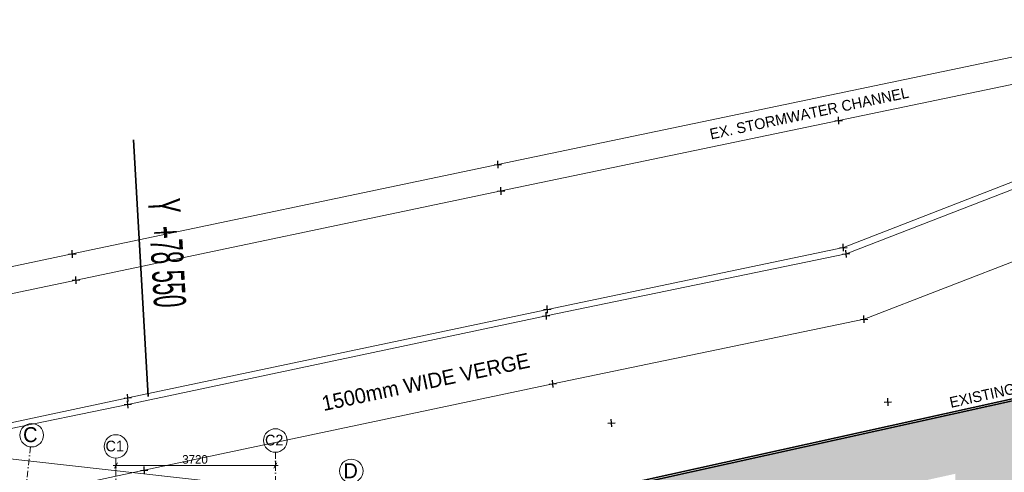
# Model space of a CAD drawing. Header units: millimetres. Extents: x -738537 to 1850049, y -250217 to 604013.
# Tile 153 of 220: x -121048 to -98083, y 92291 to 102858. Entities that reach past the tile are written whole.
import ezdxf

# ---------------------------------------------------------------- set-up
doc = ezdxf.new("R2010")
doc.units = ezdxf.units.MM
doc.header["$MEASUREMENT"] = 0
doc.linetypes.add('Dot & Dashed', pattern=[280, 150, -60, 0, -70])
for name, color, linetype, lineweight in [('A_SITE 3D_Pen_No__128', 9, 'Continuous', 0), ('A_SURVEY_Pen_No__6', 7, 'Continuous', 5), ('C-GRID _Pen_No__5', 4, 'Continuous', 5), ('C_DIMS - GA_Pen_No__6', 7, 'Continuous', 5), ('GRID_Pen_No__1', 214, 'Continuous', 35), ('GRID_Pen_No__6', 7, 'Continuous', 5), ('PALLISADE FENCE_Pen_No__1', 214, 'Continuous', 35), ('SPLITPOLE FENCE_Pen_No__2', 1, 'Continuous', 25)]:
    doc.layers.add(name, color=color, linetype=linetype, lineweight=lineweight)
doc.layers.add('A_SURVEY_Pen_No__171', color=7, linetype='Continuous', lineweight=0, true_color=0xdadada)
doc.layers.add('ROAD_Pen_No__7', color=7, linetype='Continuous', lineweight=5, true_color=0x9f07ff)
doc.layers.add('C_DIMS - GA', color=7, linetype='Continuous')
doc.styles.add('GENERATED_STYLE_1', font='GOTHIC.TTF')
doc.styles.add('GENERATED_STYLE_2', font='arial.ttf')
doc.dimstyles.new('GENERATED_STYLE__1', dxfattribs={"dimtxt": 200, "dimasz": 95, "dimexe": 0.18, "dimexo": 90000, "dimgap": 0.09, "dimtad": 1, "dimdec": 0, "dimzin": 0, "dimdsep": 46, "dimtxsty": 'GENERATED_STYLE_1', "dimblk": 'ARROWHEAD_2', "dimblk1": 'ARROWHEAD_2', "dimblk2": 'ARROWHEAD_2', "dimcen": 0.09, "dimclrd": 7, "dimclre": 7, "dimclrt": 7, "dimadec": 0, "dimazin": 0, "dimtfac": 1, "dimtdec": 4, "dimtmove": 0, "dimatfit": 3, "dimfxl": 1, "dimtolj": 1, "dimtzin": 0, "dimarcsym": 0})
doc.dimstyles.new('GENERATED_STYLE__2', dxfattribs={"dimtxt": 200, "dimasz": 95, "dimexe": 0.18, "dimexo": 90000, "dimgap": 0.09, "dimtad": 1, "dimtih": 1, "dimtoh": 1, "dimdec": 0, "dimzin": 0, "dimdsep": 46, "dimtxsty": 'GENERATED_STYLE_1', "dimblk": 'ARROWHEAD_2', "dimblk1": 'ARROWHEAD_2', "dimblk2": 'ARROWHEAD_2', "dimcen": 0.09, "dimclrd": 7, "dimclre": 7, "dimclrt": 7, "dimadec": 0, "dimazin": 0, "dimtfac": 1, "dimtdec": 4, "dimtmove": 0, "dimatfit": 3, "dimfxl": 1, "dimtolj": 1, "dimtzin": 0, "dimarcsym": 0})

# ---------------------------------------------------------------- blocks, each defined once
blk = doc.blocks.new('*D261')
at = {"layer": 'C_DIMS - GA_Pen_No__6', "color": 7, "linetype": 'Continuous', "lineweight": 5, "transparency": 16777216}
for p, q in [((-118864, 92450), (-118803, 92450)), ((-118767, 92513), (-118839, 92388)), ((-118803, 92357), (-118803, 92544)), ((-118803, 92450), (-115083, 92450)), ((-115119, 92388), (-115047, 92513)), ((-115083, 92357), (-115083, 92544)), ((-115083, 92450), (-115022, 92450))]:
    blk.add_line(p, q, dxfattribs=at)
at = {"layer": 'C_DIMS - GA_Pen_No__6', "color": 7, "lineweight": 5, "transparency": 16777216, "char_height": 200, "attachment_point": 7, "style": 'GENERATED_STYLE_1'}
for s, insert in [('\\A1;{\\pql;\\fCentury Gothic|b0|i0|c0|p34;3720}', (-117256, 92490)), ('\\A1;{\\pql;\\fCentury Gothic|b0|i0|c0|p34;}', (-116943, 92210))]:
    blk.add_mtext(s, dxfattribs=dict(at, insert=insert))
blk = doc.blocks.new('ARROWHEAD_2')
at = {"color": 0, "linetype": 'Continuous', "lineweight": 0}
for p, q in [((0, 0), (-1, 0)), ((-0.38, -0.66), (0.38, 0.66))]:
    blk.add_line(p, q, dxfattribs=at)
blk = doc.blocks.new('*D407')
at = {"layer": 'C_DIMS - GA_Pen_No__6', "color": 7, "linetype": 'Continuous', "lineweight": 5, "transparency": 16777216}
for p, q in [((-128418, 93314), (-128397, 93501)), ((-128468, 93414), (-128407, 93407)), ((-128364, 93466), (-128450, 93349)), ((-128407, 93407), (-98511, 90058)), ((-98554, 89999), (-98468, 90116)), ((-98522, 89964), (-98501, 90151)), ((-98511, 90058), (-98450, 90051))]:
    blk.add_line(p, q, dxfattribs=at)
at = {"layer": 'C_DIMS - GA_Pen_No__6', "color": 7, "lineweight": 5, "transparency": 16777216, "insert": (-113882, 91820), "char_height": 200, "attachment_point": 7, "rotation": 353.6067, "style": 'GENERATED_STYLE_1'}
blk.add_mtext('\\A1;{\\pql;\\fCentury Gothic|b0|i0|c0|p34;30\xa0083}', dxfattribs=at)
blk = doc.blocks.new('*D483')
at = {"layer": 'C_DIMS - GA_Pen_No__6', "color": 7, "linetype": 'Continuous', "lineweight": 5, "transparency": 16777216}
for p, q in [((-128368, 92648), (-128307, 92642)), ((-128265, 92700), (-128350, 92583)), ((-128318, 92548), (-128297, 92735)), ((-128307, 92642), (-120918, 91814)), ((-120875, 91872), (-120961, 91755))]:
    blk.add_line(p, q, dxfattribs=at)
at = {"layer": 'C_DIMS - GA_Pen_No__6', "color": 7, "lineweight": 5, "transparency": 16777216, "insert": (-124958, 92307), "char_height": 200, "attachment_point": 7, "rotation": 353.6067, "style": 'GENERATED_STYLE_1'}
blk.add_mtext('\\A1;{\\pql;\\fCentury Gothic|b0|i0|c0|p34;7\xa0435}', dxfattribs=at)
blk = doc.blocks.new('*D484')
at = {"layer": 'C_DIMS - GA_Pen_No__6', "color": 7, "linetype": 'Continuous', "lineweight": 5, "transparency": 16777216}
for p, q in [((-128307, 92642), (-120918, 91814)), ((-120875, 91872), (-120961, 91755)), ((-120929, 91720), (-120908, 91907)), ((-120918, 91814), (-113465, 90978)), ((-113422, 91037), (-113508, 90920))]:
    blk.add_line(p, q, dxfattribs=at)
at = {"layer": 'C_DIMS - GA_Pen_No__6', "color": 7, "lineweight": 5, "transparency": 16777216, "insert": (-117537, 91475), "char_height": 200, "attachment_point": 7, "rotation": 353.6067, "style": 'GENERATED_STYLE_1'}
blk.add_mtext('\\A1;{\\pql;\\fCentury Gothic|b0|i0|c0|p34;7\xa0500}', dxfattribs=at)

msp = doc.modelspace()

# ---------------------------------------------------------------- hatches: boundary and pattern name
at = {"layer": 'A_SITE 3D_Pen_No__128', "linetype": 'Continuous', "lineweight": 0}
h = msp.add_hatch(dxfattribs=at)
h.set_pattern_fill('PATTERN__PAVING', color=9, style=0, pattern_type=2)
h.set_pattern_definition([(0, (20053.95, 1033.6), (0, 400), [300, -100]), (0, (20353.95, 1133.6), (0, 400), [300, -100]), (0, (20253.95, 1233.6), (0, 400), [300, -100]), (0, (20153.95, 1333.6), (0, 400), [300, -100]), (90, (20253.95, 1033.6), (-400, 0), [300, -100]), (90, (20153.95, 1133.6), (-400, 0), [300, -100]), (90, (20053.95, 1233.6), (-400, 0), [300, -100]), (90, (20353.95, 1333.6), (-400, 0), [300, -100])])
h.paths.add_polyline_path([(-113774.8, 89196.8), (-98783.8, 87454.8), (-99198.5, 85205.6), (-96185.9, 83435.6), (-95783.9, 86779.8), (-92399.2, 86367.7), (-92399.2, 91976.2), (-85899.2, 91976.2), (-85899.2, 84290.4, 0.116634), (-85562.7, 83478.7), (-84856.4, 82687.8), (-81078.9, 80039.2), (-80162.4, 79600.8), (-75775.8, 78209.1), (-70191.6, 78471.5, 0.1036834), (-68959.3, 79690.8), (-68528.6, 80917.5), (-68168.9, 82333.4), (-67867.6, 84420.9), (-67919, 85319.5), (-68602.9, 87625.8), (-68756.6, 87577.3), (-68067.7, 85290.9), (-68029.1, 84441.7), (-68335.9, 82451), (-68681.2, 80958.8), (-69095.9, 79803.2, -0.1004938), (-70228, 78696.8), (-75693.1, 78514.3), (-80076.9, 79856.2), (-80949.5, 80226.9), (-84735.5, 83025.2), (-85281.8, 83645.1, -0.117949), (-85618.3, 84456.7), (-85618.3, 85412.2), (-84330.3, 86367.7), (-84330.3, 92329), (-85618.3, 92329), (-85618.3, 92317.2), (-97876.4, 92317.2), (-98743.1, 87655), (-113758.4, 89337.5)])
at = {"layer": 'A_SURVEY_Pen_No__171', "linetype": 'Continuous', "lineweight": 0, "true_color": 0xdadada}
h = msp.add_hatch(dxfattribs=at)
h.set_pattern_fill('GRASS', color=254, style=0, pattern_type=2)
h.set_pattern_definition([(90, (0, 0), (-900, 0), [129.9038, -389.7114]), (90, (450, 259.8), (-900, 0), [129.9038, -389.7114]), (30, (0, 0), (-450, 779.423), [129.9038, -389.7114]), (30, (0, 519.6), (-450, 779.423), [129.9038, -389.7114]), (150, (0, 0), (450, 779.423), [129.9038, -389.7114]), (150, (0, 519.6), (450, 779.423), [129.9038, -389.7114])])
h.paths.add_polyline_path([(-113746.4, 89336.2), (-113721, 89637.2), (-107136.6, 91911.2), (-86105.8, 96570.5), (-80902.9, 97400.7), (-79768.3, 89278.7), (-69316.2, 87490.5), (-68608.5, 85290), (-68114.4, 85446), (-68067.7, 85290.9), (-68029.1, 84441.7), (-68335.9, 82451), (-68681.2, 80958.8), (-69095.9, 79803.2), (-70204.6, 78698.1), (-75732.7, 78526.5), (-80513.2, 80041.5), (-80949.5, 80226.9), (-84735.5, 83025.2), (-85281.8, 83645.1), (-85618.3, 84456.7), (-85618.3, 85412.2), (-84330.3, 86367.7), (-84330.3, 92329), (-97876.4, 92317.2), (-98743.1, 87655), (-99223.8, 87708.9), (-99223.8, 92257.2), (-106128.8, 90727.4), (-106250.4, 88496.2)])

# ---------------------------------------------------------------- linework, layer by layer
at = {"layer": 'C-GRID _Pen_No__5', "color": 4, "linetype": 'Dot & Dashed', "lineweight": 5}
for p, q in [((-120798.3, 92883.7), (-122837.4, 74685.7)), ((-120798.3, 92883.7), (-120798.3, 92883.7)), ((-118803.6, 92619.5), (-118755.3, 74307.8)), ((-118803.6, 92619.5), (-118803.6, 92619.5)), ((-115083.6, 92758), (-115019.8, 68553.5)), ((-115083.6, 92758), (-115083.6, 92758))]:
    msp.add_line(p, q, dxfattribs=at)
at = {"layer": 'C-GRID _Pen_No__5', "color": 4, "linetype": 'Continuous', "lineweight": 5}
for centre in [(-120767.7, 93157), (-115084.3, 93033), (-118804.3, 92894.5), (-113314.3, 92321.8)]:
    msp.add_circle(centre, 275, dxfattribs=at)
at = {"layer": 'GRID_Pen_No__1', "color": 214, "linetype": 'Continuous', "lineweight": 35}
msp.add_line((-118050.4, 94064.4), (-118393, 100054.6), dxfattribs=at)
at = {"layer": 'PALLISADE FENCE_Pen_No__1', "color": 18, "linetype": 'Continuous', "lineweight": 35, "true_color": 0x000000}
for p, q in [((-107155.3, 91958.3), (-86115.2, 96619.6)), ((-107136.6, 91911.2), (-86105.8, 96570.5))]:
    msp.add_line(p, q, dxfattribs=at)
at = {"layer": 'ROAD_Pen_No__7', "color": 251, "linetype": 'Continuous', "lineweight": 5, "true_color": 0x636466}
for p, q in [((-93718.9, 102857.5), (-109894, 99474.2)), ((-93676.6, 102223.9), (-101945.7, 100501.8)), ((-101945.7, 100501.8), (-109819.7, 98858.4)), ((-94928.4, 100223.1), (-101837.2, 97537.2)), ((-94893, 100059.9), (-101772.8, 97391.6)), ((-109894, 99474.2), (-119821.1, 97387.8)), ((-109819.7, 98858.4), (-119734.1, 96778.7)), ((-101353.9, 95864), (-94320.1, 98590.2)), ((-119821.1, 97387.8), (-126798.6, 95937.9)), ((-101772.8, 97391.6), (-108766.5, 95943.8)), ((-101837.2, 97537.2), (-108741.1, 96094.5)), ((-119734.1, 96778.7), (-126643.9, 95334.7)), ((-108741.1, 96094.5), (-118526.2, 94030.2)), ((-108766.5, 95943.8), (-118525.3, 93875)), ((-101353.9, 95864), (-108613.6, 94355.9)), ((-108613.6, 94355.9), (-118143, 92339.4)), ((-118526.2, 94030.2), (-126328.1, 92369.9)), ((-118525.3, 93875), (-126182.6, 92293.6)), ((-118143, 92339.4), (-125088.3, 90868.3))]:
    msp.add_line(p, q, dxfattribs=at)
at = {"layer": 'SPLITPOLE FENCE_Pen_No__2', "color": 1, "linetype": 'Continuous', "lineweight": 25}
for p, q in [((-101940.8, 100415), (-101950.7, 100588.6)), ((-102032.5, 100496.8), (-101858.9, 100506.8)), ((-109980.8, 99469.2), (-109807.2, 99479.1)), ((-109889.1, 99387.3), (-109899, 99561)), ((-109906.5, 98853.4), (-109732.9, 98863.4)), ((-109814.8, 98771.6), (-109824.7, 98945.2)), ((-101832.3, 97450.4), (-101842.2, 97624)), ((-119907.9, 97382.8), (-119734.2, 97392.7)), ((-119816.1, 97301), (-119826, 97474.6)), ((-101924, 97532.2), (-101750.4, 97542.1)), ((-101859.6, 97386.6), (-101686, 97396.6)), ((-101767.8, 97304.8), (-101777.8, 97478.4)), ((-119820.9, 96773.8), (-119647.3, 96783.7)), ((-119729.2, 96691.9), (-119739.1, 96865.5)), ((-108827.9, 96089.5), (-108654.3, 96099.5)), ((-108761.6, 95857), (-108771.5, 96030.6)), ((-108736.1, 96007.7), (-108746.1, 96181.3)), ((-108853.4, 95938.8), (-108679.7, 95948.8)), ((-101440.7, 95859.1), (-101267.1, 95869)), ((-101348.9, 95777.2), (-101358.9, 95950.9)), ((-108608.6, 94269.1), (-108618.6, 94442.7)), ((-108700.4, 94351), (-108526.8, 94360.9)), ((-118613, 94025.3), (-118439.4, 94035.2)), ((-118521.2, 93943.4), (-118531.1, 94117.1)), ((-118520.3, 93788.2), (-118530.3, 93961.9)), ((-100884.5, 93927.7), (-100710.9, 93937.6)), ((-100792.7, 93845.8), (-100802.6, 94019.5)), ((-118612.1, 93870.1), (-118438.5, 93880)), ((-107240.2, 93354.8), (-107250.1, 93528.4)), ((-107332, 93436.6), (-107158.3, 93446.6)), ((-118229.8, 92334.4), (-118056.2, 92344.3)), ((-118138, 92252.6), (-118147.9, 92426.2))]:
    msp.add_line(p, q, dxfattribs=at)

# ---------------------------------------------------------------- texts
at = {"layer": 'A_SURVEY_Pen_No__6', "color": 7, "linetype": 'Continuous', "lineweight": 5, "attachment_point": 5, "style": 'GENERATED_STYLE_1'}
for s, insert, char_height, rotation in [('\\A1;{\\pqc;\\fCentury Gothic|b0|i0|c0|p34;EX. STORMWATER CHANNEL}', (-102632.5, 100671.4), 250, 11.95042), ('\\A1;{\\pqc;\\fCentury Gothic|b0|i0|c0|p34;1500mm WIDE VERGE}', (-111578.1, 94400.3), 350, 11.94841), ('\\A1;{\\pqc;\\fCentury Gothic|b0|i0|c0|p34;EXISTING PALISADE FENCE}', (-97151.6, 94402.3), 250, 12.4918)]:
    msp.add_mtext(s, dxfattribs=dict(at, insert=insert, char_height=char_height, rotation=rotation))
at = {"layer": 'C-GRID _Pen_No__5', "color": 4, "linetype": 'Continuous', "lineweight": 5, "attachment_point": 1, "style": 'GENERATED_STYLE_1'}
for s, insert, char_height in [('\\A1;{\\pql;\\pt0;\\fCentury Gothic|b0|i0|c0|p34;C}', (-120968.6, 93345.9), 350), ('\\A1;{\\pql;\\pt0;\\fCentury Gothic|b0|i0|c0|p34;C1}', (-119045.5, 93029.5), 250), ('\\A1;{\\pql;\\pt0;\\fCentury Gothic|b0|i0|c0|p34;C2}', (-115325.5, 93168), 250), ('\\A1;{\\pql;\\pt0;\\fCentury Gothic|b0|i0|c0|p34;D}', (-113498.8, 92501.8), 350)]:
    msp.add_mtext(s, dxfattribs=dict(at, insert=insert, char_height=char_height))
at = {"layer": 'GRID_Pen_No__6', "color": 7, "linetype": 'Continuous', "lineweight": 5, "insert": (-118068.2, 98662.4), "char_height": 750, "attachment_point": 7, "rotation": 273.27425, "style": 'GENERATED_STYLE_2'}
msp.add_mtext('\\A1;{\\W0.500000x;\\pql;\\fArial|b0|i0|c0|p34;Y  +78 550}', dxfattribs=at)

# ---------------------------------------------------------------- dimensions: what is measured, and where the dimension line sits
at = {"layer": 'C_DIMS - GA', "color": 7, "linetype": 'Continuous', "lineweight": 5}
for base, p1, p2, picture, middle in [((-98511.1, 90057.6), (-128574.3, 91916.8), (-98594.6, 89312.2), '*D407', (-113453.9, 91872.8)), ((-120918.2014, 91813.5835), (-128548.657, 90488.5357), (-120952.9483, 91503.4826), '*D483', (-124605.6353, 92367.6377)), ((-113464.8, 90978.4), (-120952.9, 91503.5), (-113344.9, 92048.5), '*D484', (-117184.4, 91536.1))]:
    dim = msp.add_linear_dim(base=base, p1=p1, p2=p2, angle=353.60666, dimstyle='GENERATED_STYLE__1', dxfattribs=at)
    dim.commit()
    dim.dimension.update_dxf_attribs({"geometry": picture, "text_midpoint": middle, "dimtype": 160, "text_rotation": 353.60666})
dim = msp.add_linear_dim(base=(-115082.8, 92450.4), p1=(-118803.3, 92515.4), p2=(-115082.8, 92450.5), text='3720^M', dimstyle='GENERATED_STYLE__2', dxfattribs=at)
dim.commit()
dim.dimension.update_dxf_attribs({"geometry": '*D261', "text_midpoint": (-116950.6, 92310.4), "dimtype": 160})

doc.saveas('drawing.dxf')
